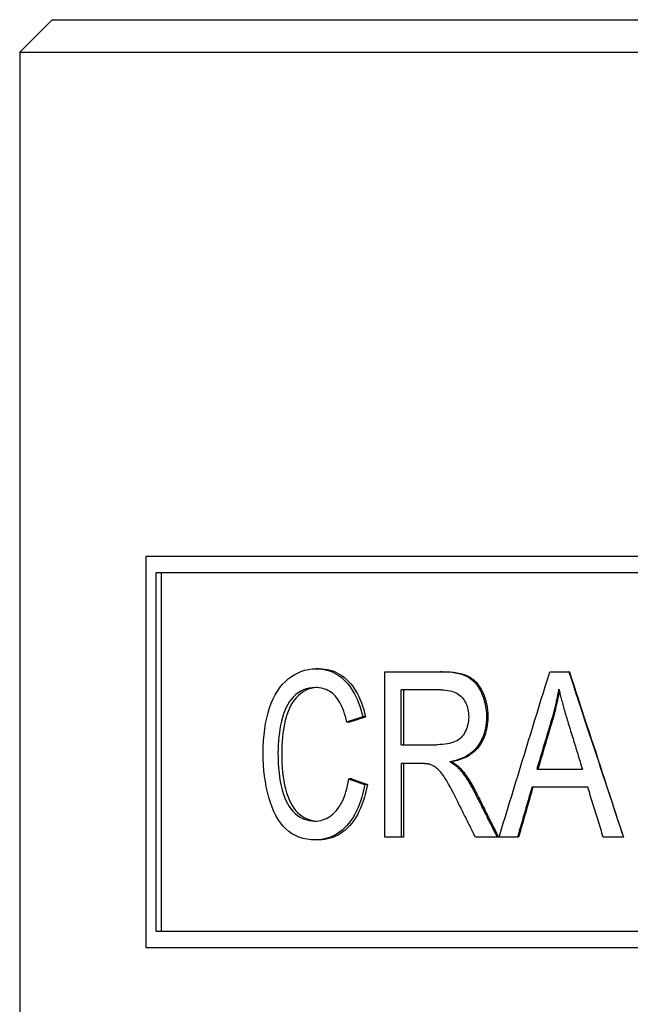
# Model space of a CAD drawing. Header units: millimetres. Extents: x 56 to 3776, y 27 to 364.
# Tile 7 of 15: x 309 to 318, y 266 to 281. Entities that reach past the tile are written whole.
import ezdxf

# ---------------------------------------------------------------- set-up
doc = ezdxf.new("R2010")
doc.units = ezdxf.units.MM
doc.layers.add('DETAIL', color=2, linetype='Continuous')

msp = doc.modelspace()

# ---------------------------------------------------------------- linework, layer by layer
at = {"layer": 'DETAIL'}
for p, q in [((309.189, 280.753), (308.689, 280.253)), ((309.189, 280.753), (326.689, 280.753)), ((308.689, 280.253), (327.189, 280.253)), ((308.689, 280.253), (308.689, 256.753)), ((310.625, 272.508), (310.625, 266.508)), ((323.741, 272.508), (310.625, 272.508)), ((310.786, 266.758), (310.786, 272.258)), ((323.54, 272.258), (310.786, 272.258)), ((310.862, 272.258), (310.862, 266.758)), ((313.289, 270.786), (313.238, 270.786)), ((314.297, 270.741), (315.151, 270.741)), ((314.297, 268.201), (314.297, 270.741)), ((315.18, 270.741), (315.151, 270.741)), ((316.83, 270.741), (317.122, 270.741)), ((317.131, 270.741), (317.122, 270.741)), ((314.549, 269.62), (314.549, 270.461)), ((315.162, 270.461), (314.549, 270.461)), ((314.585, 270.461), (314.585, 269.62)), ((314, 270.046), (313.957, 270.046)), ((313.761, 269.967), (313.716, 269.967)), ((314.549, 269.62), (315.098, 269.62)), ((314.549, 269.33), (314.549, 268.201)), ((314.844, 269.33), (314.549, 269.33)), ((314.585, 269.33), (314.585, 268.201)), ((315.325, 269.357), (315.297, 269.357)), ((316.634, 269.243), (317.331, 269.243)), ((313.789, 269.094), (313.744, 269.094)), ((314.031, 269.009), (313.989, 269.009)), ((317.413, 268.97), (316.557, 268.97)), ((313.285, 268.159), (313.235, 268.159)), ((314.549, 268.201), (314.297, 268.201)), ((314.585, 268.201), (314.549, 268.201)), ((316.021, 268.201), (315.688, 268.201)), ((316.042, 268.201), (316.021, 268.201)), ((316.335, 268.201), (316.052, 268.201)), ((316.352, 268.201), (316.335, 268.201)), ((317.961, 268.201), (317.651, 268.201)), ((310.786, 266.758), (323.54, 266.758)), ((310.625, 266.508), (323.741, 266.508))]:
    msp.add_line(p, q, dxfattribs=at)
at = {"layer": 'DETAIL', "flags": 128}
for points in [[(312.428, 269.491), (312.429, 269.588), (312.434, 269.683), (312.442, 269.774), (312.452, 269.862), (312.466, 269.948), (312.483, 270.029), (312.504, 270.108), (312.527, 270.184), (312.553, 270.256), (312.582, 270.323), (312.614, 270.386), (312.649, 270.444), (312.686, 270.498), (312.726, 270.548), (312.769, 270.592), (312.815, 270.633), (312.864, 270.669), (312.913, 270.7), (312.964, 270.726), (313.016, 270.748), (313.069, 270.764), (313.124, 270.776), (313.181, 270.784), (313.238, 270.786)], [(313.238, 270.786), (313.282, 270.785), (313.325, 270.781), (313.367, 270.774), (313.408, 270.764), (313.448, 270.752), (313.486, 270.737), (313.524, 270.72), (313.56, 270.699), (313.596, 270.676), (313.63, 270.651), (313.663, 270.622), (313.694, 270.591), (313.725, 270.558), (313.754, 270.522), (313.781, 270.484), (313.807, 270.444), (313.831, 270.402), (313.854, 270.358), (313.875, 270.311), (313.895, 270.263), (313.913, 270.212), (313.929, 270.159), (313.944, 270.104), (313.957, 270.046)], [(313.289, 270.786), (313.332, 270.785), (313.375, 270.781), (313.416, 270.774), (313.456, 270.764), (313.496, 270.752), (313.534, 270.737), (313.571, 270.72), (313.607, 270.699), (313.642, 270.676), (313.676, 270.651), (313.708, 270.622), (313.74, 270.591), (313.77, 270.558), (313.799, 270.522), (313.826, 270.484), (313.851, 270.444), (313.875, 270.402), (313.898, 270.358), (313.919, 270.311), (313.938, 270.263), (313.956, 270.212), (313.972, 270.159), (313.987, 270.104), (314, 270.046)], [(315.151, 270.741), (315.214, 270.74), (315.275, 270.737), (315.331, 270.732), (315.383, 270.724), (315.431, 270.715), (315.476, 270.703), (315.516, 270.689), (315.553, 270.673), (315.587, 270.654), (315.619, 270.632), (315.649, 270.606), (315.677, 270.578), (315.704, 270.546), (315.729, 270.511), (315.752, 270.472), (315.774, 270.431), (315.793, 270.387), (315.81, 270.342), (315.825, 270.296), (315.836, 270.248), (315.845, 270.2), (315.852, 270.151), (315.856, 270.1), (315.857, 270.048)], [(315.18, 270.741), (315.244, 270.74), (315.303, 270.737), (315.359, 270.732), (315.41, 270.724), (315.458, 270.715), (315.502, 270.703), (315.542, 270.689), (315.578, 270.673), (315.612, 270.654), (315.643, 270.632), (315.673, 270.606), (315.702, 270.578), (315.728, 270.546), (315.753, 270.511), (315.776, 270.472), (315.797, 270.431), (315.816, 270.387), (315.833, 270.342), (315.847, 270.296), (315.859, 270.248), (315.868, 270.2), (315.874, 270.151), (315.878, 270.1), (315.879, 270.048)], [(316.052, 268.201), (316.084, 268.307), (316.116, 268.413), (316.149, 268.519), (316.181, 268.625), (316.213, 268.731), (316.246, 268.836), (316.278, 268.942), (316.31, 269.048), (316.343, 269.154), (316.375, 269.26), (316.407, 269.366), (316.44, 269.471), (316.472, 269.577), (316.505, 269.683), (316.537, 269.789), (316.57, 269.895), (316.602, 270.001), (316.635, 270.106), (316.667, 270.212), (316.7, 270.318), (316.732, 270.424), (316.765, 270.53), (316.798, 270.636), (316.83, 270.741)], [(317.122, 270.741), (317.157, 270.636), (317.192, 270.53), (317.227, 270.424), (317.262, 270.318), (317.297, 270.212), (317.331, 270.106), (317.366, 270.001), (317.401, 269.895), (317.436, 269.789), (317.471, 269.683), (317.506, 269.577), (317.541, 269.471), (317.576, 269.366), (317.611, 269.26), (317.646, 269.154), (317.681, 269.048), (317.716, 268.942), (317.751, 268.836), (317.786, 268.731), (317.821, 268.625), (317.856, 268.519), (317.891, 268.413), (317.926, 268.307), (317.961, 268.201)], [(317.131, 270.741), (317.165, 270.638), (317.198, 270.535), (317.232, 270.432), (317.265, 270.329), (317.299, 270.226), (317.333, 270.122), (317.366, 270.019), (317.4, 269.916), (317.434, 269.813), (317.467, 269.71), (317.501, 269.607), (317.535, 269.504), (317.568, 269.4), (317.602, 269.297), (317.636, 269.194), (317.67, 269.091), (317.703, 268.988), (317.737, 268.885), (317.771, 268.781), (317.804, 268.678), (317.838, 268.575), (317.872, 268.472), (317.906, 268.369), (317.939, 268.266)], [(313.233, 270.497), (313.183, 270.495), (313.135, 270.489), (313.09, 270.478), (313.047, 270.462), (313.006, 270.443), (312.967, 270.418), (312.93, 270.39), (312.896, 270.357), (312.864, 270.32), (312.834, 270.281), (312.807, 270.238), (312.783, 270.193), (312.761, 270.144), (312.741, 270.093), (312.724, 270.038), (312.71, 269.981), (312.697, 269.921), (312.686, 269.861), (312.677, 269.801), (312.669, 269.74), (312.664, 269.679), (312.659, 269.618), (312.657, 269.555), (312.656, 269.493)], [(313.257, 270.497), (313.21, 270.493), (313.165, 270.484), (313.122, 270.471), (313.081, 270.454), (313.042, 270.433), (313.006, 270.408), (312.971, 270.378), (312.939, 270.345), (312.908, 270.308), (312.881, 270.268), (312.855, 270.226), (312.832, 270.18), (312.811, 270.132), (312.793, 270.081), (312.777, 270.027), (312.763, 269.97), (312.751, 269.912), (312.741, 269.854), (312.732, 269.795), (312.725, 269.735), (312.72, 269.675), (312.716, 269.615), (312.713, 269.554), (312.713, 269.493)], [(313.716, 269.967), (313.705, 270.012), (313.693, 270.055), (313.68, 270.096), (313.667, 270.135), (313.653, 270.172), (313.638, 270.206), (313.622, 270.239), (313.606, 270.269), (313.588, 270.298), (313.57, 270.324), (313.552, 270.348), (313.532, 270.371), (313.512, 270.391), (313.491, 270.409), (313.469, 270.426), (313.446, 270.441), (313.422, 270.454), (313.398, 270.466), (313.372, 270.475), (313.346, 270.483), (313.319, 270.49), (313.291, 270.494), (313.263, 270.497), (313.233, 270.497)], [(315.162, 270.461), (315.197, 270.46), (315.231, 270.457), (315.264, 270.453), (315.295, 270.448), (315.324, 270.44), (315.352, 270.432), (315.378, 270.421), (315.402, 270.409), (315.425, 270.395), (315.446, 270.38), (315.465, 270.363), (315.483, 270.344), (315.499, 270.325), (315.514, 270.304), (315.528, 270.282), (315.54, 270.26), (315.55, 270.237), (315.56, 270.212), (315.567, 270.187), (315.574, 270.161), (315.579, 270.134), (315.582, 270.107), (315.584, 270.078), (315.585, 270.048)], [(316.857, 269.99), (316.863, 270.01), (316.869, 270.03), (316.875, 270.05), (316.881, 270.07), (316.886, 270.09), (316.891, 270.11), (316.897, 270.131), (316.902, 270.151), (316.907, 270.171), (316.912, 270.191), (316.917, 270.211), (316.922, 270.231), (316.926, 270.251), (316.931, 270.272), (316.935, 270.292), (316.94, 270.312), (316.944, 270.332), (316.948, 270.352), (316.952, 270.373), (316.956, 270.393), (316.96, 270.413), (316.963, 270.434), (316.967, 270.454), (316.97, 270.474)], [(316.976, 270.448), (316.973, 270.429), (316.969, 270.41), (316.966, 270.391), (316.962, 270.371), (316.958, 270.352), (316.955, 270.333), (316.951, 270.314), (316.947, 270.295), (316.942, 270.276), (316.938, 270.257), (316.934, 270.237), (316.929, 270.218), (316.925, 270.199), (316.92, 270.18), (316.916, 270.161), (316.911, 270.142), (316.906, 270.123), (316.901, 270.104), (316.896, 270.085), (316.891, 270.066), (316.885, 270.047), (316.88, 270.028), (316.875, 270.009), (316.869, 269.99)], [(316.97, 270.474), (316.974, 270.457), (316.978, 270.439), (316.983, 270.421), (316.987, 270.403), (316.992, 270.384), (316.997, 270.364), (317.002, 270.345), (317.007, 270.324), (317.012, 270.304), (317.018, 270.283), (317.024, 270.262), (317.03, 270.24), (317.036, 270.218), (317.042, 270.195), (317.048, 270.172), (317.055, 270.149), (317.062, 270.125), (317.069, 270.101), (317.076, 270.076), (317.083, 270.052), (317.091, 270.026), (317.098, 270), (317.106, 269.974), (317.114, 269.948)], [(313.957, 270.046), (313.947, 270.043), (313.937, 270.04), (313.927, 270.036), (313.917, 270.033), (313.907, 270.03), (313.897, 270.027), (313.887, 270.023), (313.876, 270.02), (313.866, 270.017), (313.856, 270.013), (313.846, 270.01), (313.836, 270.007), (313.826, 270.003), (313.816, 270), (313.806, 269.997), (313.796, 269.993), (313.786, 269.99), (313.776, 269.987), (313.766, 269.984), (313.756, 269.98), (313.746, 269.977), (313.736, 269.974), (313.726, 269.97), (313.716, 269.967)], [(314, 270.046), (313.99, 270.043), (313.98, 270.04), (313.97, 270.036), (313.96, 270.033), (313.95, 270.03), (313.94, 270.027), (313.93, 270.023), (313.92, 270.02), (313.91, 270.017), (313.9, 270.013), (313.89, 270.01), (313.88, 270.007), (313.87, 270.003), (313.86, 270), (313.85, 269.997), (313.84, 269.993), (313.831, 269.99), (313.821, 269.987), (313.811, 269.984), (313.801, 269.98), (313.791, 269.977), (313.781, 269.974), (313.771, 269.97), (313.761, 269.967)], [(315.585, 270.048), (315.584, 270.018), (315.582, 269.988), (315.578, 269.959), (315.572, 269.93), (315.564, 269.902), (315.555, 269.875), (315.545, 269.847), (315.532, 269.821), (315.518, 269.795), (315.503, 269.772), (315.486, 269.75), (315.467, 269.73), (315.447, 269.712), (315.426, 269.695), (315.403, 269.681), (315.378, 269.668), (315.352, 269.657), (315.323, 269.647), (315.292, 269.639), (315.258, 269.632), (315.222, 269.627), (315.183, 269.623), (315.142, 269.621), (315.098, 269.62)], [(315.857, 270.048), (315.856, 270.004), (315.853, 269.96), (315.848, 269.918), (315.842, 269.877), (315.833, 269.837), (315.822, 269.799), (315.81, 269.761), (315.796, 269.725), (315.779, 269.69), (315.761, 269.656), (315.741, 269.624), (315.719, 269.592), (315.695, 269.562), (315.669, 269.534), (315.641, 269.508), (315.611, 269.484), (315.578, 269.462), (315.544, 269.441), (315.508, 269.422), (315.47, 269.406), (315.429, 269.391), (315.387, 269.378), (315.343, 269.366), (315.297, 269.357)], [(315.879, 270.048), (315.878, 270.004), (315.875, 269.96), (315.871, 269.918), (315.864, 269.877), (315.855, 269.837), (315.845, 269.799), (315.833, 269.761), (315.818, 269.725), (315.802, 269.69), (315.784, 269.656), (315.764, 269.624), (315.743, 269.592), (315.719, 269.562), (315.693, 269.534), (315.665, 269.508), (315.635, 269.484), (315.604, 269.462), (315.57, 269.441), (315.534, 269.422), (315.496, 269.406), (315.456, 269.391), (315.414, 269.378), (315.371, 269.366), (315.325, 269.357)], [(316.634, 269.243), (316.643, 269.274), (316.653, 269.305), (316.662, 269.336), (316.671, 269.367), (316.681, 269.399), (316.69, 269.43), (316.699, 269.461), (316.709, 269.492), (316.718, 269.523), (316.727, 269.554), (316.736, 269.585), (316.746, 269.617), (316.755, 269.648), (316.764, 269.679), (316.774, 269.71), (316.783, 269.741), (316.792, 269.772), (316.802, 269.803), (316.811, 269.835), (316.82, 269.866), (316.829, 269.897), (316.839, 269.928), (316.848, 269.959), (316.857, 269.99)], [(316.869, 269.99), (316.86, 269.959), (316.851, 269.928), (316.841, 269.897), (316.832, 269.866), (316.823, 269.835), (316.814, 269.803), (316.805, 269.772), (316.795, 269.741), (316.786, 269.71), (316.777, 269.679), (316.768, 269.648), (316.758, 269.617), (316.749, 269.585), (316.74, 269.554), (316.731, 269.523), (316.722, 269.492), (316.713, 269.461), (316.703, 269.43), (316.694, 269.399), (316.685, 269.367), (316.676, 269.336), (316.667, 269.305), (316.657, 269.274), (316.648, 269.243)], [(317.114, 269.948), (317.123, 269.918), (317.132, 269.889), (317.141, 269.86), (317.15, 269.83), (317.159, 269.801), (317.168, 269.771), (317.177, 269.742), (317.187, 269.713), (317.196, 269.683), (317.205, 269.654), (317.214, 269.625), (317.223, 269.595), (317.232, 269.566), (317.241, 269.537), (317.25, 269.507), (317.259, 269.478), (317.268, 269.448), (317.277, 269.419), (317.286, 269.39), (317.295, 269.36), (317.304, 269.331), (317.313, 269.302), (317.322, 269.272), (317.331, 269.243)], [(313.235, 268.159), (313.165, 268.161), (313.099, 268.169), (313.037, 268.182), (312.978, 268.201), (312.923, 268.224), (312.871, 268.253), (312.822, 268.287), (312.777, 268.326), (312.735, 268.37), (312.696, 268.419), (312.659, 268.473), (312.625, 268.531), (312.594, 268.594), (312.565, 268.661), (312.539, 268.733), (312.516, 268.81), (312.495, 268.89), (312.477, 268.971), (312.462, 269.054), (312.45, 269.139), (312.44, 269.224), (312.433, 269.312), (312.429, 269.4), (312.428, 269.491)], [(312.656, 269.493), (312.657, 269.413), (312.66, 269.336), (312.665, 269.262), (312.672, 269.19), (312.681, 269.12), (312.692, 269.053), (312.704, 268.989), (312.719, 268.927), (312.736, 268.869), (312.755, 268.814), (312.777, 268.763), (312.801, 268.716), (312.827, 268.673), (312.855, 268.634), (312.885, 268.598), (312.918, 268.566), (312.953, 268.538), (312.988, 268.514), (313.024, 268.494), (313.061, 268.477), (313.098, 268.464), (313.137, 268.455), (313.176, 268.449), (313.216, 268.447)], [(312.713, 269.493), (312.714, 269.415), (312.716, 269.34), (312.721, 269.267), (312.727, 269.197), (312.736, 269.129), (312.746, 269.064), (312.758, 269.001), (312.772, 268.94), (312.788, 268.882), (312.806, 268.828), (312.826, 268.777), (312.848, 268.73), (312.872, 268.687), (312.899, 268.647), (312.927, 268.611), (312.958, 268.579), (312.991, 268.55), (313.025, 268.525), (313.059, 268.503), (313.094, 268.485), (313.13, 268.471), (313.167, 268.459), (313.204, 268.452), (313.242, 268.448)], [(314.987, 269.318), (314.983, 269.319), (314.979, 269.32), (314.975, 269.321), (314.971, 269.322), (314.966, 269.323), (314.962, 269.324), (314.957, 269.324), (314.952, 269.325), (314.947, 269.326), (314.941, 269.326), (314.935, 269.327), (314.93, 269.327), (314.924, 269.328), (314.917, 269.328), (314.911, 269.328), (314.904, 269.329), (314.897, 269.329), (314.89, 269.329), (314.883, 269.33), (314.876, 269.33), (314.868, 269.33), (314.86, 269.33), (314.852, 269.33), (314.844, 269.33)], [(315.425, 268.73), (315.397, 268.785), (315.37, 268.837), (315.345, 268.886), (315.321, 268.931), (315.299, 268.973), (315.277, 269.012), (315.257, 269.047), (315.238, 269.079), (315.219, 269.108), (315.202, 269.135), (315.184, 269.16), (315.168, 269.182), (315.151, 269.203), (315.136, 269.221), (315.12, 269.236), (315.106, 269.25), (315.091, 269.262), (315.077, 269.273), (315.062, 269.283), (315.047, 269.292), (315.032, 269.3), (315.017, 269.307), (315.002, 269.313), (314.987, 269.318)], [(315.297, 269.357), (315.305, 269.352), (315.314, 269.347), (315.322, 269.341), (315.33, 269.336), (315.338, 269.331), (315.346, 269.325), (315.354, 269.32), (315.361, 269.315), (315.368, 269.31), (315.375, 269.304), (315.382, 269.299), (315.389, 269.294), (315.395, 269.289), (315.402, 269.283), (315.408, 269.278), (315.414, 269.273), (315.419, 269.268), (315.425, 269.262), (315.43, 269.257), (315.436, 269.252), (315.441, 269.247), (315.446, 269.242), (315.45, 269.236), (315.455, 269.231)], [(315.325, 269.357), (315.333, 269.352), (315.342, 269.347), (315.35, 269.341), (315.358, 269.336), (315.366, 269.331), (315.374, 269.325), (315.381, 269.32), (315.388, 269.315), (315.396, 269.31), (315.403, 269.304), (315.409, 269.299), (315.416, 269.294), (315.422, 269.289), (315.429, 269.283), (315.435, 269.278), (315.441, 269.273), (315.446, 269.268), (315.452, 269.262), (315.457, 269.257), (315.462, 269.252), (315.467, 269.247), (315.472, 269.242), (315.477, 269.236), (315.481, 269.231)], [(315.455, 269.231), (315.464, 269.22), (315.474, 269.208), (315.483, 269.196), (315.493, 269.184), (315.502, 269.172), (315.511, 269.159), (315.521, 269.146), (315.53, 269.133), (315.539, 269.12), (315.548, 269.107), (315.558, 269.093), (315.567, 269.079), (315.576, 269.065), (315.585, 269.05), (315.594, 269.035), (315.603, 269.021), (315.611, 269.005), (315.62, 268.99), (315.629, 268.974), (315.638, 268.958), (315.647, 268.942), (315.655, 268.926), (315.664, 268.909), (315.672, 268.893)], [(315.481, 269.231), (315.491, 269.22), (315.5, 269.208), (315.51, 269.196), (315.519, 269.184), (315.528, 269.172), (315.537, 269.159), (315.547, 269.146), (315.556, 269.133), (315.565, 269.12), (315.574, 269.107), (315.583, 269.093), (315.592, 269.079), (315.601, 269.065), (315.61, 269.05), (315.619, 269.035), (315.628, 269.021), (315.636, 269.005), (315.645, 268.99), (315.654, 268.974), (315.662, 268.958), (315.671, 268.942), (315.68, 268.926), (315.688, 268.909), (315.697, 268.893)], [(313.216, 268.447), (313.249, 268.448), (313.281, 268.452), (313.312, 268.457), (313.342, 268.465), (313.371, 268.475), (313.4, 268.488), (313.427, 268.503), (313.454, 268.52), (313.48, 268.539), (313.506, 268.56), (313.53, 268.584), (313.554, 268.61), (313.576, 268.638), (313.598, 268.668), (313.618, 268.701), (313.637, 268.736), (313.655, 268.773), (313.671, 268.812), (313.686, 268.854), (313.7, 268.897), (313.713, 268.943), (313.725, 268.991), (313.735, 269.041), (313.744, 269.094)], [(313.989, 269.009), (313.975, 268.941), (313.96, 268.876), (313.942, 268.814), (313.923, 268.754), (313.903, 268.698), (313.88, 268.644), (313.857, 268.592), (313.831, 268.544), (313.804, 268.498), (313.775, 268.455), (313.744, 268.414), (313.712, 268.377), (313.678, 268.342), (313.644, 268.31), (313.608, 268.281), (313.571, 268.256), (313.532, 268.233), (313.493, 268.213), (313.453, 268.197), (313.411, 268.183), (313.369, 268.172), (313.325, 268.165), (313.281, 268.16), (313.235, 268.159)], [(314.031, 269.009), (314.018, 268.941), (314.002, 268.876), (313.985, 268.814), (313.966, 268.754), (313.946, 268.698), (313.924, 268.644), (313.9, 268.592), (313.875, 268.544), (313.848, 268.498), (313.819, 268.455), (313.789, 268.414), (313.757, 268.377), (313.724, 268.342), (313.689, 268.31), (313.654, 268.281), (313.617, 268.256), (313.58, 268.233), (313.541, 268.213), (313.501, 268.197), (313.46, 268.183), (313.418, 268.172), (313.375, 268.165), (313.33, 268.16), (313.285, 268.159)], [(313.744, 269.094), (313.754, 269.09), (313.764, 269.087), (313.775, 269.083), (313.785, 269.08), (313.795, 269.076), (313.805, 269.073), (313.815, 269.069), (313.825, 269.065), (313.836, 269.062), (313.846, 269.058), (313.856, 269.055), (313.866, 269.051), (313.876, 269.048), (313.887, 269.044), (313.897, 269.041), (313.907, 269.037), (313.917, 269.034), (313.927, 269.03), (313.938, 269.026), (313.948, 269.023), (313.958, 269.019), (313.968, 269.016), (313.979, 269.012), (313.989, 269.009)], [(313.789, 269.094), (313.799, 269.09), (313.809, 269.087), (313.819, 269.083), (313.829, 269.08), (313.839, 269.076), (313.849, 269.073), (313.859, 269.069), (313.869, 269.065), (313.879, 269.062), (313.89, 269.058), (313.9, 269.055), (313.91, 269.051), (313.92, 269.048), (313.93, 269.044), (313.94, 269.041), (313.95, 269.037), (313.96, 269.034), (313.97, 269.03), (313.981, 269.026), (313.991, 269.023), (314.001, 269.019), (314.011, 269.016), (314.021, 269.012), (314.031, 269.009)], [(315.672, 268.893), (315.687, 268.864), (315.701, 268.835), (315.716, 268.806), (315.73, 268.777), (315.745, 268.749), (315.759, 268.72), (315.774, 268.691), (315.788, 268.662), (315.803, 268.633), (315.817, 268.605), (315.832, 268.576), (315.846, 268.547), (315.861, 268.518), (315.876, 268.489), (315.89, 268.461), (315.905, 268.432), (315.919, 268.403), (315.934, 268.374), (315.948, 268.345), (315.963, 268.317), (315.978, 268.288), (315.992, 268.259), (316.007, 268.23), (316.021, 268.201)], [(315.697, 268.893), (315.711, 268.864), (315.725, 268.835), (315.74, 268.806), (315.754, 268.777), (315.768, 268.749), (315.783, 268.72), (315.797, 268.691), (315.811, 268.662), (315.826, 268.633), (315.84, 268.605), (315.854, 268.576), (315.869, 268.547), (315.883, 268.518), (315.898, 268.489), (315.912, 268.461), (315.926, 268.432), (315.941, 268.403), (315.955, 268.374), (315.97, 268.345), (315.984, 268.317), (315.999, 268.288), (316.013, 268.259), (316.027, 268.23), (316.042, 268.201)], [(316.557, 268.97), (316.547, 268.938), (316.538, 268.906), (316.529, 268.874), (316.52, 268.842), (316.51, 268.81), (316.501, 268.778), (316.492, 268.746), (316.483, 268.714), (316.473, 268.682), (316.464, 268.65), (316.455, 268.618), (316.446, 268.586), (316.436, 268.554), (316.427, 268.522), (316.418, 268.49), (316.409, 268.458), (316.399, 268.426), (316.39, 268.394), (316.381, 268.361), (316.372, 268.329), (316.362, 268.297), (316.353, 268.265), (316.344, 268.233), (316.335, 268.201)], [(316.572, 268.97), (316.562, 268.938), (316.553, 268.906), (316.544, 268.874), (316.535, 268.842), (316.526, 268.81), (316.517, 268.778), (316.507, 268.746), (316.498, 268.714), (316.489, 268.682), (316.48, 268.65), (316.471, 268.618), (316.462, 268.586), (316.452, 268.554), (316.443, 268.522), (316.434, 268.49), (316.425, 268.458), (316.416, 268.426), (316.407, 268.394), (316.397, 268.361), (316.388, 268.329), (316.379, 268.297), (316.37, 268.265), (316.361, 268.233), (316.352, 268.201)], [(317.651, 268.201), (317.642, 268.233), (317.632, 268.265), (317.622, 268.297), (317.612, 268.329), (317.602, 268.361), (317.592, 268.394), (317.582, 268.426), (317.572, 268.458), (317.562, 268.49), (317.552, 268.522), (317.542, 268.554), (317.532, 268.586), (317.522, 268.618), (317.512, 268.65), (317.502, 268.682), (317.492, 268.714), (317.483, 268.746), (317.473, 268.778), (317.463, 268.81), (317.453, 268.842), (317.443, 268.874), (317.433, 268.906), (317.423, 268.938), (317.413, 268.97)], [(315.688, 268.201), (315.677, 268.223), (315.666, 268.245), (315.655, 268.267), (315.644, 268.289), (315.633, 268.311), (315.622, 268.334), (315.611, 268.356), (315.6, 268.378), (315.589, 268.4), (315.578, 268.422), (315.567, 268.444), (315.556, 268.466), (315.545, 268.488), (315.534, 268.51), (315.523, 268.532), (315.512, 268.554), (315.501, 268.576), (315.49, 268.598), (315.479, 268.62), (315.468, 268.642), (315.457, 268.664), (315.446, 268.686), (315.435, 268.708), (315.425, 268.73)]]:
    msp.add_lwpolyline(points, dxfattribs=at)

doc.saveas('drawing.dxf')
